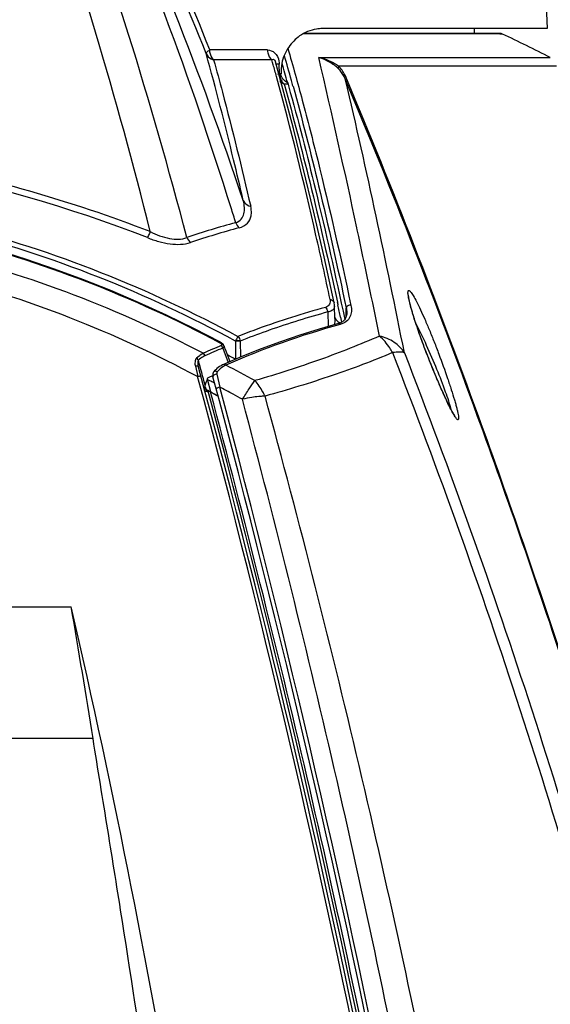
# Model space of a CAD drawing. Header units: millimetres. Extents: x 0 to 420, y 0 to 297.
# Tile 114 of 117: x 324 to 333, y 217 to 234. Entities that reach past the tile are written whole.
import ezdxf

# ---------------------------------------------------------------- set-up
doc = ezdxf.new("R2010")
doc.units = ezdxf.units.MM
doc.header["$LTSCALE"] = 23.1
doc.header["$PDMODE"] = 3
doc.header["$PDSIZE"] = 0.3125
doc.layers.get('0').update_dxf_attribs({"linetype": 'CONTINUOUS'})
doc.layers.get('Defpoints').update_dxf_attribs({"linetype": 'CONTINUOUS'})
for name, color, linetype in [('02___PRT_ALL_AXES', 7, 'CONTINUOUS'), ('06___PRT_ALL_SURFS', 7, 'CONTINUOUS'), ('DIM_PILOTEES', 7, 'CONTINUOUS')]:
    doc.layers.add(name, color=color, linetype=linetype)
doc.styles.get("Standard").update_dxf_attribs({"font": 'txt', "width": 0.7})
doc.dimstyles.new('DIMSTYLE_2', dxfattribs={"dimtxt": 2.5, "dimasz": 3.5, "dimexe": 2, "dimexo": 0, "dimtad": 1, "dimdec": 0, "dimlfac": 5, "dimdsep": 46, "dimtxsty": 'Standard', "dimblk": '_FILLED', "dimblk1": '_FILLED', "dimblk2": '_FILLED', "dimcen": 0.09, "dimazin": 2, "dimtp": 0.8, "dimtm": 0.8, "dimtfac": 1, "dimtdec": 0, "dimtofl": 0, "dimtmove": 0, "dimatfit": 3, "dimldrblk": '_FILLED', "dimfxl": 0, "dimtolj": 1, "dimarcsym": 0})
doc.dimstyles.new('DIMSTYLE_4', dxfattribs={"dimtxt": 2.5, "dimasz": 3.5, "dimexe": 2, "dimexo": 0, "dimtad": 1, "dimdec": 0, "dimlfac": 5, "dimdsep": 46, "dimtxsty": 'Standard', "dimblk": '_FILLED', "dimblk1": '_FILLED', "dimblk2": '_FILLED', "dimcen": 0.09, "dimazin": 2, "dimtp": 0.5, "dimtm": 0.5, "dimtfac": 1, "dimtdec": 0, "dimtofl": 0, "dimtmove": 0, "dimatfit": 3, "dimldrblk": '_FILLED', "dimfxl": 0, "dimtolj": 1, "dimarcsym": 0})
doc.dimstyles.new('DIMSTYLE_7', dxfattribs={"dimtxt": 2.5, "dimasz": 3.5, "dimexe": 2, "dimexo": 0, "dimgap": 2.5, "dimtad": 1, "dimdsep": 46, "dimtxsty": 'Standard', "dimblk": '_FILLED', "dimblk1": '_FILLED', "dimblk2": '_FILLED', "dimcen": 0.09, "dimazin": 2, "dimtp": 0.5, "dimtm": 0.5, "dimtfac": 1, "dimtofl": 0, "dimtmove": 0, "dimatfit": 3, "dimldrblk": '_FILLED', "dimfxl": 0, "dimtolj": 1, "dimarcsym": 0})

# ---------------------------------------------------------------- blocks, each defined once
blk = doc.blocks.new('_FILLED')
at = {"color": 0, "linetype": 'ByBlock'}
blk.add_solid([(0, 0), (-1, 0.1429), (-1, -0.1429)], dxfattribs=at)
blk = doc.blocks.new('*D5')
at = {"layer": 'DIM_PILOTEES', "color": 2, "linetype": 'Continuous'}
for p, q in [((332.469, 242.223), (398.391, 242.223)), ((396.391, 242.223), (396.391, 177.074)), ((396.392, 111.925), (396.391, 177.074)), ((339.008, 111.925), (398.392, 111.925))]:
    blk.add_line(p, q, dxfattribs=at)
at = {"layer": 'DIM_PILOTEES', "color": 2, "linetype": 'Continuous', "xscale": 3.5, "yscale": 3.5, "zscale": 3.5}
for p, rotation in [((396.391, 242.223), 90.00015233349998), ((396.392, 111.925), 270.0001523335)]:
    blk.add_blockref('_FILLED', p, dxfattribs=dict(at, rotation=rotation))
at = {"layer": 'DIM_PILOTEES', "color": 2, "linetype": 'Continuous', "insert": (393.266, 177.074), "char_height": 2.5, "width": 7.76786, "attachment_point": 2, "rotation": 90, "line_spacing_factor": 0.9}
blk.add_mtext('{\\ftxt;\\W0.0001;\\H0.0001;\\~}{\\ftxt;\\W2.0714285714;\\H2.5; }{\\ftxt;\\W0.0001;\\H0.0001;\\~}', dxfattribs=at)
blk = doc.blocks.new('*D8')
at = {"layer": 'DIM_PILOTEES', "color": 2, "linetype": 'Continuous'}
for p, q in [((294.486, 178.904), (294.486, 250.363)), ((340.498, 178.903), (340.498, 250.363)), ((294.486, 248.363), (317.492, 248.363)), ((340.498, 248.363), (317.492, 248.363))]:
    blk.add_line(p, q, dxfattribs=at)
at = {"layer": 'DIM_PILOTEES', "color": 2, "linetype": 'Continuous', "xscale": 3.5, "yscale": 3.5, "zscale": 3.5, "rotation": 180}
blk.add_blockref('_FILLED', (294.486, 248.363), dxfattribs=at)
at = {"layer": 'DIM_PILOTEES', "color": 2, "linetype": 'Continuous', "xscale": 3.5, "yscale": 3.5, "zscale": 3.5}
blk.add_blockref('_FILLED', (340.498, 248.363), dxfattribs=at)
at = {"layer": 'DIM_PILOTEES', "color": 2, "linetype": 'Continuous', "insert": (317.492, 251.488), "char_height": 2.5, "width": 8.57143, "attachment_point": 2, "line_spacing_factor": 0.9}
blk.add_mtext('{\\ftxt;\\W0.0001;\\H0.0001;\\~}{\\ftxt;\\W2.2857142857;\\H2.5; }{\\ftxt;\\W0.0001;\\H0.0001;\\~}', dxfattribs=at)
blk = doc.blocks.new('*D14')
at = {"layer": 'Defpoints', "color": 0, "linetype": 'Continuous'}
for p in [(271.755, 241.48), (318.665, 194.57), (271.755, 147.659), (365.576, 147.659)]:
    blk.add_point(p, dxfattribs=at)
at = {"layer": 'DIM_PILOTEES', "color": 0, "linetype": 'Continuous', "lineweight": -2}
for p, q in [((271.755, 147.659), (270.341, 146.245)), ((365.576, 147.659), (366.99, 146.245))]:
    blk.add_line(p, q, dxfattribs=at)
blk.add_arc((318.665, 194.57), 66.341, 318.02314, 221.97686, dxfattribs=at)
at = {"layer": 'DIM_PILOTEES', "color": 0, "linetype": 'Continuous', "lineweight": -2, "xscale": 3.5, "yscale": 3.5, "zscale": 3.5}
for p, rotation in [((271.755, 147.659), 313.4884311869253), ((365.576, 147.659), 226.5115688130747)]:
    blk.add_blockref('_FILLED', p, dxfattribs=dict(at, rotation=rotation))
at = {"layer": 'DIM_PILOTEES', "color": 0, "linetype": 'Continuous', "insert": (323.275, 266.597), "char_height": 2.5, "width": 14.28571, "attachment_point": 2, "rotation": 356.3382, "line_spacing_factor": 0.9}
blk.add_mtext('\\A1;{\\ftxt;\\W0.0001;\\H0.0001;\\~}{\\ftxt;\\W3.1428571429;\\H2.5; }{\\ftxt;\\W0.0001;\\H0.0001;\\~}{\\ftxt;\\W0.0001;\\H0.0001;\\~}{\\ftxt;\\W0.6666666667;\\H2.5; }{\\ftxt;\\W0.0001;\\H0.0001;\\~}', dxfattribs=at)

msp = doc.modelspace()

# ---------------------------------------------------------------- linework, layer by layer
at = {"color": 7, "linetype": 'Continuous'}
for p, q in [((332.5648, 242.1314), (332.9477, 233.363)), ((332.4873, 233.363), (329.0593, 233.363)), ((331.6918, 233.2756), (331.6918, 233.363)), ((332.9477, 233.363), (332.4873, 233.363)), ((332.1296, 233.2697), (328.7247, 233.2698)), ((332.1724, 233.2697), (332.1296, 233.2697)), ((332.1778, 233.2697), (332.1724, 233.2697)), ((328.1131, 232.9943), (327.1142, 232.9943)), ((328.1874, 232.8252), (327.1815, 232.8252)), ((328.2008, 232.7749), (328.1865, 232.8255)), ((328.25, 232.7877), (328.2501, 232.7871)), ((328.3961, 232.2609), (328.2501, 232.7873)), ((329.0005, 232.8615), (333.0014, 232.8615)), ((328.2108, 232.7395), (328.2008, 232.7749)), ((328.3221, 232.5791), (328.3156, 232.7497)), ((333.1077, 232.7148), (329.3406, 232.7148)), ((328.3462, 232.5792), (328.3215, 232.5792)), ((328.3969, 232.4107), (328.4039, 232.3858)), ((328.3969, 232.4107), (328.404, 232.3854)), ((328.3969, 232.4107), (328.4658, 232.4107)), ((328.4614, 232.4264), (328.4678, 232.4035)), ((328.4615, 232.4259), (328.4764, 232.3731)), ((329.2768, 228.3533), (329.2691, 228.5747)), ((329.3198, 228.635), (329.3299, 228.5878)), ((329.32, 228.635), (329.3301, 228.5881)), ((329.4746, 228.3914), (329.4746, 228.5345)), ((329.1548, 228.4658), (329.161, 228.2136)), ((329.2735, 228.3808), (329.2736, 228.3806)), ((329.3759, 228.3754), (329.3944, 228.2882)), ((329.2768, 228.3536), (329.2768, 228.3529)), ((327.3965, 227.7876), (327.3598, 227.8822)), ((327.573, 227.9622), (327.5569, 227.9619)), ((327.5569, 227.9619), (327.5606, 227.6471)), ((327.643, 227.9628), (327.6463, 227.6836)), ((327.3389, 227.8418), (327.435, 227.5936)), ((327.4663, 227.6069), (327.3965, 227.7876)), ((326.8656, 227.5267), (326.9057, 227.3494)), ((327.1672, 227.3642), (327.1634, 227.3625)), ((327.2372, 227.3935), (327.2882, 227.1669)), ((327.0698, 227.2993), (327.0794, 227.2635)), ((327.0698, 227.2993), (327.0809, 227.2937)), ((327.0755, 227.3231), (327.0709, 227.3104)), ((327.0794, 227.2635), (327.119, 227.1165)), ((327.0382, 227.161), (327.0388, 227.1594)), ((327.043, 227.127), (327.1277, 227.0842)), ((327.0444, 227.1294), (327.0853, 227.1073)), ((327.0853, 227.1073), (327.1277, 227.0842)), ((327.119, 227.1165), (327.1277, 227.0842)), ((327.5186, 227.044), (327.484, 227.0627)), ((327.5185, 227.044), (327.484, 227.0627))]:
    msp.add_line(p, q, dxfattribs=at)
for points in [[(329.2634, 228.6227), (329.0897, 229.4183), (328.9082, 230.2137), (328.7315, 230.9536), (328.5605, 231.6364), (328.3961, 232.2609)], [(327.3002, 227.9434), (326.8408, 228.181), (326.3645, 228.4126), (325.8855, 228.631), (325.4039, 228.8364), (324.9198, 229.0288), (324.4334, 229.2084), (323.9449, 229.3752), (323.4544, 229.5293), (322.9622, 229.6708), (322.4684, 229.7997), (321.9731, 229.9161), (321.4765, 230.02), (320.9787, 230.1115), (320.48, 230.1907), (319.9804, 230.2576), (319.4801, 230.3122), (318.9793, 230.3545), (318.478, 230.3846), (317.9764, 230.4025), (317.4919, 230.4082)], [(329.2691, 228.5748), (329.2681, 228.5899), (329.2631, 228.6227)], [(329.4827, 228.4535), (329.4827, 228.4511), (329.4817, 228.4304), (329.4791, 228.4109), (329.475, 228.3928), (329.4695, 228.3758), (329.4627, 228.3601), (329.4545, 228.3455), (329.445, 228.332), (329.4342, 228.3195), (329.4221, 228.308), (329.4087, 228.2975), (329.3939, 228.288), (329.3779, 228.2795), (329.3608, 228.2721), (329.3427, 228.2658)], [(329.3427, 228.2658), (329.0075, 228.1695), (328.6709, 228.0638), (328.3357, 227.9493), (328.002, 227.8259), (327.6701, 227.6937), (327.3505, 227.5575)], [(327.3598, 227.8822), (327.358, 227.8864), (327.3542, 227.8939), (327.3496, 227.9013), (327.3441, 227.9085), (327.3379, 227.9155), (327.3309, 227.9222), (327.3233, 227.9285), (327.3151, 227.9345), (327.3062, 227.9401), (327.3002, 227.9434)], [(327.3505, 227.5575), (327.3359, 227.5508), (327.3101, 227.5372), (327.2854, 227.522), (327.2619, 227.5054), (327.2394, 227.4872), (327.218, 227.4676), (327.1976, 227.4466), (327.187, 227.4346)], [(327.187, 227.4346), (327.1854, 227.4327), (327.1805, 227.4259), (327.1763, 227.4186), (327.1728, 227.4109), (327.17, 227.4028), (327.168, 227.3943), (327.1668, 227.3853), (327.1664, 227.3759), (327.1669, 227.366), (327.1684, 227.3558), (327.1704, 227.3469)]]:
    msp.add_lwpolyline(points, dxfattribs=at)
for centre, radius, start, end in [((276.2644, 212.6767), 54.6775, 21.74232, 27.14309), ((275.6109, 212.6969), 55.3586, 21.50931, 26.85143), ((252.9608, 211.6735), 75.3503, 13.96193, 19.397144), ((249.0763, 209.3803), 80.2701, 14.702673, 19.917257), ((265.9369, 211.0226), 64.485, 17.36127, 23.604675), ((264.9462, 209.4166), 66.1609, 18.482721, 24.47674), ((292.5199, 222.482), 37.3659, 15.49949, 16.19047), ((289.6093, 221.8649), 40.1041, 15.42836, 15.73325), ((329.1238, 232.6116), 0.7778, 168.8999, 182.03773), ((295.0958, 223.0417), 34.6603, 15.70949, 16.2832), ((328.2672, 234.6748), 2.0965, 270.70373, 271.11026), ((328.2475, 235.72), 3.1418, 271.09966, 271.35894), ((328.6043, 232.5879), 0.2824, 181.76338, 188.80768), ((328.4442, 232.5912), 0.1862, 231.0193, 238.87814), ((287.3205, 221.0273), 42.7649, 15.38185, 15.51607), ((210.1984, 182.3466), 129.3729, 20.031583, 22.799816), ((209.143, 182.1409), 130.4497, 19.957671, 22.709427), ((328.4496, 232.6005), 0.1969, 238.90984, 254.47074), ((317.4804, 207.8202), 23.5399, 68.68858, 89.97215), ((264.7252, 210.6291), 65.7589, 17.14028, 17.373449), ((331.4506, 215.6521), 14.8739, 105.14945, 108.55261), ((331.5133, 215.5631), 14.8751, 105.15122, 108.54323), ((332.8439, 214.8017), 14.241, 105.17854, 110.10788), ((329.1509, 228.5689), 0.1183, 358.91915, 2.24542), ((236.7683, 208.5848), 94.6986, 12.062884, 12.19455), ((332.8483, 214.84), 14.1175, 105.16642, 109.46637), ((329.3945, 228.4063), 0.1236, 192.00599, 195.54079), ((333.1173, 214.5881), 14.1669, 105.33647, 113.83646), ((329.4402, 228.4634), 0.1982, 246.2455, 250.23242), ((332.9594, 214.481), 14.5818, 110.10107, 111.55445), ((332.978, 214.4679), 14.5115, 109.68838, 111.57014), ((332.932, 214.5943), 14.377, 109.45481, 109.68574), ((333.1313, 214.1184), 14.9466, 112.90567, 114.19317), ((327.9708, 227.7672), 0.4574, 153.1708, 154.81102), ((328.2087, 227.6586), 0.7188, 152.79172, 154.00003), ((327.6139, 226.966), 0.9964, 88.32668, 89.18728), ((333.1461, 214.098), 14.9202, 112.90567, 114.19317), ((316.8946, 208.1402), 22.2325, 61.33098, 61.7369), ((134.0333, 175.404), 199.8, 7.181066, 15.118285), ((133.9205, 175.3927), 199.9436, 15.018068, 15.145146), ((317.9641, 209.1958), 20.6311, 61.22233, 62.80746), ((133.828, 175.3963), 199.9452, 7.177137, 15.060344), ((333.178, 213.8425), 14.7976, 113.98238, 114.35551), ((134.0333, 175.404), 200, 7.181062, 15.053103), ((318.0086, 209.2783), 20.1708, 63.11208, 63.27095), ((317.9794, 209.2208), 20.2353, 62.88842, 63.11205), ((327.1208, 227.1916), 0.0881, 196.9968, 200.35766), ((327.1171, 227.1886), 0.0835, 200.40731, 204.97024), ((327.0474, 227.2571), 0.1652, 277.6043, 279.69718), ((327.0439, 227.2772), 0.1855, 279.7152, 283.58624), ((317.1038, 208.6907), 20.9476, 61.41088, 61.54338), ((327.2062, 227.1287), 0.1229, 189.99404, 195.02883), ((134.24, 175.4119), 199.6534, 7.185004, 15.003218), ((316.0842, 208.0172), 22.0344, 59.51837, 59.92079), ((316.0988, 208.0424), 22.0052, 59.75742, 59.92089), ((316.0788, 208.008), 22.045, 59.51833, 59.75739), ((133.8272, 175.3966), 200.2681, 7.177058, 14.98137), ((318.0608, 209.58), 19.8606, 61.67533, 62.31506), ((317.7236, 208.9649), 20.562, 61.04151, 61.55202)]:
    msp.add_arc(centre, radius, start, end, dxfattribs=at)
msp.add_ellipse((431.0486, 192.4053), major_axis=(-77.5551, 77.556), ratio=0.9999973, start_param=0.4615278, end_param=0.4625623, dxfattribs=at)
for points, knots in [([(329.0593, 233.363), (329.0259, 233.363), (328.8876, 233.3521), (328.754, 233.2959), (328.6681, 233.2355)], [0, 0, 0, 0, 0.2414448, 1, 1, 1, 1]), ([(328.6681, 233.2355), (328.595, 233.1842), (328.457, 233.0445), (328.3804, 232.8619), (328.3606, 232.7613)], [0, 0, 0, 0, 0.4658082, 1, 1, 1, 1]), ([(327.0521, 232.9309), (327.0502, 232.9409), (327.074, 232.9683), (327.0971, 232.9838), (327.1142, 232.9943)], [0, 0, 0, 0, 0.3360817, 1, 1, 1, 1]), ([(327.1814, 232.8252), (327.1712, 232.8338), (327.1304, 232.8812), (327.1155, 232.946), (327.1142, 232.9943)], [0, 0, 0, 0, 0.2168158, 1, 1, 1, 1]), ([(328.1131, 232.9943), (328.1136, 232.9772), (328.1209, 232.9156), (328.151, 232.8526), (328.1874, 232.8252)], [0, 0, 0, 0, 0.272704, 1, 1, 1, 1]), ([(328.1131, 232.9943), (328.1573, 232.9931), (328.259, 232.9547), (328.3009, 232.8546), (328.3101, 232.8013)], [0, 0, 0, 0, 0.4496144, 1, 1, 1, 1]), ([(328.4639, 233.0196), (328.5504, 232.7237), (328.729, 232.0811), (329.1073, 230.6047), (329.3766, 229.4189), (329.555, 228.5804)], [0, 0, 0, 0, 0.2023461, 0.4375087, 1, 1, 1, 1]), ([(327.6948, 230.3905), (327.6397, 230.6265), (327.4378, 231.4764), (327.2219, 232.3231), (327.0521, 232.931)], [0, 0, 0, 0, 0.2775027, 1, 1, 1, 1]), ([(327.0521, 232.9309), (327.068, 232.8921), (327.113, 232.8469), (327.167, 232.8286), (327.1814, 232.8252)], [0, 0, 0, 0, 0.7385784, 1, 1, 1, 1]), ([(327.1815, 232.8252), (327.2336, 232.6392), (327.4611, 231.7989), (327.6667, 230.9529), (327.822, 230.2938)], [0, 0, 0, 0, 0.2219957, 1, 1, 1, 1]), ([(328.1874, 232.8252), (328.1956, 232.8307), (328.2279, 232.8402), (328.2449, 232.8055), (328.25, 232.7877)], [0, 0, 0, 0, 0.346034, 1, 1, 1, 1]), ([(328.2603, 232.7499), (328.2591, 232.7499), (328.2579, 232.7502), (328.2556, 232.7502), (328.2555, 232.7507)], [0, 0, 0, 0, 0.7342496, 1, 1, 1, 1]), ([(328.3156, 232.7497), (328.3094, 232.7496), (328.2909, 232.7495), (328.2724, 232.7491), (328.2603, 232.7499)], [0, 0, 0, 0, 0.3407124, 1, 1, 1, 1]), ([(329.1946, 228.6839), (329.1155, 229.0532), (328.8312, 230.3422), (328.5189, 231.6254), (328.2682, 232.5339)], [0, 0, 0, 0, 0.2860571, 1, 1, 1, 1]), ([(328.4612, 232.4254), (328.4309, 232.4409), (328.3742, 232.4823), (328.3466, 232.5501), (328.3454, 232.5839)], [0, 0, 0, 0, 0.5016096, 1, 1, 1, 1]), ([(328.4039, 232.3858), (328.5606, 231.8308), (328.8828, 230.5844), (329.1695, 229.3294), (329.32, 228.635)], [0, 0, 0, 0, 0.4480009, 1, 1, 1, 1]), ([(328.4764, 232.373), (328.6428, 231.7785), (328.9862, 230.4379), (329.2897, 229.0878), (329.4484, 228.3382)], [0, 0, 0, 0, 0.4461959, 1, 1, 1, 1]), ([(328.5536, 232.3707), (328.711, 231.7985), (329.0353, 230.5236), (329.3243, 229.2404), (329.4746, 228.5345)], [0, 0, 0, 0, 0.4512762, 1, 1, 1, 1]), ([(326.0849, 229.8538), (324.7221, 230.3818), (321.8892, 231.1916), (317.4917, 231.6024), (313.0941, 231.1918), (310.2617, 230.3814), (308.8988, 229.8537)], [0, 0, 0, 0, 0.2496841, 0.5000125, 0.7503317, 1, 1, 1, 1]), ([(317.4919, 230.626), (318.3739, 230.6248), (320.1381, 230.5154), (322.7363, 230.0159), (325.2455, 229.2041), (326.8329, 228.4558), (327.6023, 228.0431)], [0, 0, 0, 0, 0.2511183, 0.5017079, 0.7513993, 1, 1, 1, 1]), ([(327.5569, 227.9619), (326.0287, 228.7926), (322.7476, 230.0943), (319.2428, 230.5392), (317.4919, 230.5392)], [0, 0, 0, 0, 0.4983444, 1, 1, 1, 1]), ([(317.4919, 230.3973), (318.3453, 230.3973), (320.0525, 230.291), (322.5685, 229.8168), (324.9994, 229.0405), (326.5433, 228.3323), (327.2893, 227.9352)], [0, 0, 0, 0, 0.2510828, 0.5016715, 0.7513784, 1, 1, 1, 1]), ([(327.5636, 230.0089), (327.5994, 230.0203), (327.6651, 230.0602), (327.7126, 230.1628), (327.7185, 230.2754), (327.7047, 230.3515), (327.6947, 230.3904)], [0, 0, 0, 0, 0.252436, 0.4841768, 0.7301351, 1, 1, 1, 1]), ([(327.6947, 230.3904), (327.6996, 230.3785), (327.7275, 230.3309), (327.7812, 230.3019), (327.8221, 230.2938)], [0, 0, 0, 0, 0.236071, 1, 1, 1, 1]), ([(327.8292, 230.1256), (327.8318, 230.1389), (327.8386, 230.195), (327.8317, 230.2521), (327.822, 230.2938)], [0, 0, 0, 0, 0.2410222, 1, 1, 1, 1]), ([(317.4919, 230.1068), (318.3195, 230.1068), (319.975, 230.0053), (322.4164, 229.5525), (324.7777, 228.8105), (326.2796, 228.1327), (327.0059, 227.7522)], [0, 0, 0, 0, 0.2510276, 0.5015916, 0.7513204, 1, 1, 1, 1]), ([(327.6254, 229.9211), (327.6785, 229.9354), (327.7749, 229.9837), (327.8206, 230.0808), (327.8292, 230.1256)], [0, 0, 0, 0, 0.5463671, 1, 1, 1, 1]), ([(317.4919, 229.7311), (318.3123, 229.7311), (319.9534, 229.6283), (322.3716, 229.1694), (324.7072, 228.4185), (326.1897, 227.7335), (326.9057, 227.3494)], [0, 0, 0, 0, 0.2510656, 0.5016479, 0.7513636, 1, 1, 1, 1]), ([(326.0849, 229.8538), (326.0806, 229.8436), (326.0653, 229.8086), (326.0492, 229.7739), (326.0357, 229.7504)], [0, 0, 0, 0, 0.2913535, 1, 1, 1, 1]), ([(326.0357, 229.7504), (326.0994, 229.7244), (326.2302, 229.6823), (326.4777, 229.6266), (326.6706, 229.631), (326.7827, 229.6659)], [0, 0, 0, 0, 0.2709417, 0.5381497, 1, 1, 1, 1]), ([(326.0849, 229.8538), (326.1916, 229.8014), (326.3944, 229.7212), (326.6262, 229.7161), (326.718, 229.7531)], [0, 0, 0, 0, 0.5453621, 1, 1, 1, 1]), ([(329.1933, 228.6842), (329.1981, 228.6565), (329.1982, 228.5927), (329.1437, 228.5537), (329.1152, 228.5458)], [0, 0, 0, 0, 0.4880127, 1, 1, 1, 1]), ([(329.1152, 228.5458), (329.1203, 228.5409), (329.1394, 228.5176), (329.1512, 228.4884), (329.1548, 228.4658)], [0, 0, 0, 0, 0.2352504, 1, 1, 1, 1]), ([(329.2633, 228.5338), (329.2568, 228.5155), (329.2252, 228.4786), (329.1797, 228.4694), (329.1548, 228.4658)], [0, 0, 0, 0, 0.4357803, 1, 1, 1, 1]), ([(329.1933, 228.6842), (329.202, 228.6824), (329.2325, 228.6728), (329.2585, 228.6453), (329.2634, 228.6227)], [0, 0, 0, 0, 0.2782418, 1, 1, 1, 1]), ([(329.555, 228.5804), (329.5624, 228.5458), (329.5691, 228.4768), (329.5444, 228.3755), (329.4756, 228.2915), (329.4077, 228.2607), (329.3704, 228.2505)], [0, 0, 0, 0, 0.2521576, 0.4862677, 0.7244251, 1, 1, 1, 1]), ([(329.555, 228.5804), (329.5378, 228.5842), (329.5017, 228.5795), (329.4765, 228.5501), (329.4746, 228.5345)], [0, 0, 0, 0, 0.5305703, 1, 1, 1, 1]), ([(329.4746, 228.5345), (329.4759, 228.5277), (329.4805, 228.5009), (329.4827, 228.4737), (329.4827, 228.4535)], [0, 0, 0, 0, 0.256523, 1, 1, 1, 1]), ([(329.3704, 228.2505), (329.3653, 228.2556), (329.3539, 228.2637), (329.3396, 228.2648), (329.3336, 228.2631)], [0, 0, 0, 0, 0.5362576, 1, 1, 1, 1]), ([(327.6023, 228.0431), (327.5998, 228.0395), (327.5879, 228.0214), (327.5773, 228.0025), (327.5695, 227.9872)], [0, 0, 0, 0, 0.203295, 1, 1, 1, 1]), ([(327.3002, 227.9434), (327.2989, 227.9441), (327.2939, 227.9408), (327.2913, 227.9376), (327.2893, 227.9352)], [0, 0, 0, 0, 0.3139437, 1, 1, 1, 1]), ([(327.3073, 227.923), (327.3108, 227.92), (327.3167, 227.9139), (327.3227, 227.9037), (327.3228, 227.8922), (327.3169, 227.8877), (327.3138, 227.8864)], [0, 0, 0, 0, 0.301747, 0.561702, 0.7762772, 1, 1, 1, 1]), ([(327.3389, 227.8418), (327.338, 227.8461), (327.3331, 227.8626), (327.3234, 227.8779), (327.3138, 227.8864)], [0, 0, 0, 0, 0.2555677, 1, 1, 1, 1]), ([(327.3598, 227.8822), (327.361, 227.8789), (327.3623, 227.8715), (327.3573, 227.8555), (327.3467, 227.8466), (327.3389, 227.8418)], [0, 0, 0, 0, 0.2152363, 0.4389573, 1, 1, 1, 1]), ([(327.643, 227.9624), (327.6373, 227.9632), (327.611, 227.9699), (327.5838, 227.9721), (327.5627, 227.9737)], [0, 0, 0, 0, 0.2163408, 1, 1, 1, 1]), ([(327.0059, 227.7522), (326.9954, 227.7471), (326.9526, 227.7241), (326.914, 227.6936), (326.888, 227.6675)], [0, 0, 0, 0, 0.2408302, 1, 1, 1, 1]), ([(327.0316, 227.7078), (327.0215, 227.7033), (326.9809, 227.6829), (326.9442, 227.655), (326.9195, 227.631)], [0, 0, 0, 0, 0.2418328, 1, 1, 1, 1]), ([(327.0316, 227.7078), (327.0306, 227.7121), (327.0255, 227.7286), (327.0156, 227.7437), (327.0059, 227.7522)], [0, 0, 0, 0, 0.2548958, 1, 1, 1, 1]), ([(326.888, 227.6675), (326.8796, 227.6592), (326.8665, 227.6384), (326.8556, 227.5898), (326.86, 227.5515), (326.8656, 227.5267)], [0, 0, 0, 0, 0.2389775, 0.4835631, 1, 1, 1, 1]), ([(326.9181, 227.5144), (326.9163, 227.5212), (326.9021, 227.5278), (326.8839, 227.5289), (326.8719, 227.5278), (326.8656, 227.5267)], [0, 0, 0, 0, 0.3738137, 0.6621934, 1, 1, 1, 1]), ([(326.9195, 227.631), (326.9178, 227.6345), (326.9096, 227.6485), (326.898, 227.6605), (326.888, 227.6675)], [0, 0, 0, 0, 0.2423003, 1, 1, 1, 1]), ([(326.9195, 227.631), (326.9137, 227.6237), (326.9074, 227.6045), (326.9066, 227.5646), (326.9128, 227.5343), (326.9181, 227.5144)], [0, 0, 0, 0, 0.2343522, 0.4830965, 1, 1, 1, 1]), ([(327.3921, 227.5466), (327.3784, 227.5401), (327.3225, 227.5095), (327.2739, 227.466), (327.2428, 227.4288)], [0, 0, 0, 0, 0.2379047, 1, 1, 1, 1]), ([(327.3921, 227.5466), (327.3861, 227.5521), (327.373, 227.5606), (327.3567, 227.5603), (327.3505, 227.5575)], [0, 0, 0, 0, 0.5452963, 1, 1, 1, 1]), ([(326.9636, 227.3459), (326.9629, 227.3484), (326.9563, 227.353), (326.9363, 227.355), (326.9185, 227.3525), (326.9057, 227.3494)], [0, 0, 0, 0, 0.1298475, 0.3460624, 1, 1, 1, 1]), ([(327.2372, 227.3935), (327.2281, 227.3923), (327.2104, 227.3877), (327.1857, 227.3764), (327.1676, 227.3575), (327.1704, 227.3469)], [0, 0, 0, 0, 0.3181884, 0.616147, 1, 1, 1, 1]), ([(327.2428, 227.4288), (327.2375, 227.4322), (327.2249, 227.4388), (327.2052, 227.4441), (327.1908, 227.439), (327.187, 227.4346)], [0, 0, 0, 0, 0.3156295, 0.7094407, 1, 1, 1, 1]), ([(327.2428, 227.4288), (327.237, 227.4219), (327.2346, 227.4084), (327.2365, 227.3965), (327.2372, 227.3935)], [0, 0, 0, 0, 0.7389902, 1, 1, 1, 1]), ([(327.0295, 227.1003), (327.027, 227.1098), (327.0257, 227.1308), (327.0333, 227.1505), (327.0388, 227.1594)], [0, 0, 0, 0, 0.484591, 1, 1, 1, 1]), ([(327.0693, 227.0934), (327.0602, 227.0922), (327.0477, 227.0907), (327.0308, 227.0957), (327.0295, 227.1003)], [0, 0, 0, 0, 0.6585258, 1, 1, 1, 1]), ([(332.4681, 199.6835), (332.1798, 202.0311), (331.5232, 206.6978), (330.2929, 213.6205), (328.8403, 220.4157), (327.7207, 224.8798), (327.1277, 227.0842)], [0, 0, 0, 0, 0.2539874, 0.5059166, 0.7548674, 1, 1, 1, 1]), ([(327.2882, 227.1669), (327.2729, 227.1633), (327.2524, 227.156), (327.2324, 227.1434), (327.2273, 227.1348), (327.2281, 227.1319)], [0, 0, 0, 0, 0.6505741, 0.8731316, 1, 1, 1, 1]), ([(336.6695, 210.216), (336.6531, 210.2822), (336.6101, 210.4617), (336.4961, 210.9313), (336.317, 211.6606), (336.0755, 212.6181), (335.7193, 213.9925), (335.2409, 215.7613), (334.6251, 217.9136), (333.9669, 220.0904), (333.0321, 223.0188), (332.2755, 225.2071), (331.7448, 226.6618)], [0, 0, 0, 0, 0.0119098, 0.032244, 0.0843882, 0.1430793, 0.2047178, 0.3323589, 0.4631185, 0.5956982, 0.7295415, 1, 1, 1, 1]), ([(336.6707, 210.2127), (336.6559, 210.2718), (336.6156, 210.4412), (336.5413, 210.7471), (336.4444, 211.1453), (336.2929, 211.7599), (336.0868, 212.5803), (335.8233, 213.6), (335.5443, 214.65), (335.1531, 216.081), (334.6372, 217.8905), (333.9793, 220.0743), (333.045, 223.012), (332.2889, 225.2073), (331.7586, 226.6668)], [0, 0, 0, 0, 0.0106445, 0.0303895, 0.0549741, 0.0822112, 0.1409213, 0.2026726, 0.2661102, 0.3306237, 0.461725, 0.5946541, 0.7288478, 1, 1, 1, 1])]:
    msp.add_open_spline(points, degree=3, knots=knots, dxfattribs=at)
for points in [[(328.3101, 232.8013), (328.3131, 232.7843), (328.3149, 232.767), (328.3159, 232.7497)], [(328.3252, 232.5447), (328.3302, 232.5125), (328.341, 232.4804), (328.3585, 232.453)], [(328.3585, 232.453), (328.3688, 232.437), (328.3817, 232.4221), (328.3969, 232.4107)], [(327.5636, 230.0089), (327.5775, 229.9759), (327.5983, 229.9445), (327.6254, 229.9211)], [(326.718, 229.7531), (326.7331, 229.7202), (326.7549, 229.6891), (326.7827, 229.6659)], [(329.2692, 228.5667), (329.269, 228.5555), (329.2671, 228.5443), (329.2633, 228.5338)], [(329.2754, 228.3732), (329.2834, 228.3446), (329.3033, 228.3184), (329.3273, 228.3009)], [(329.2768, 228.3529), (329.2781, 228.3161), (329.2752, 228.2785), (329.2651, 228.243)], [(329.3273, 228.3009), (329.3375, 228.2934), (329.3487, 228.2871), (329.3603, 228.282)], [(327.6023, 228.0431), (327.6234, 228.0217), (327.6371, 227.9922), (327.643, 227.9628)], [(327.2893, 227.9352), (327.2957, 227.9318), (327.3018, 227.9277), (327.3073, 227.923)], [(327.6281, 227.9623), (327.6097, 227.9625), (327.5914, 227.9624), (327.573, 227.9622)], [(327.0365, 227.1659), (327.033, 227.1775), (327.0309, 227.1908), (327.0347, 227.2024)], [(327.0413, 227.1533), (327.0503, 227.1341), (327.0666, 227.1175), (327.0852, 227.1074)]]:
    msp.add_open_spline(points, degree=3, dxfattribs=at)
at = {"layer": '02___PRT_ALL_AXES', "color": 7, "linetype": 'Continuous'}
for p, q in [((318.5313, 223.3716), (324.7197, 223.3717)), ((325.0972, 221.0923), (317.9133, 221.0922))]:
    msp.add_line(p, q, dxfattribs=at)
for centre, radius, start, end in [((151.8058, 193.5675), 175.4637, 9.025177, 9.779637), ((177.9261, 189.3502), 150.6845, 5.516537, 13.048726)]:
    msp.add_arc(centre, radius, start, end, dxfattribs=at)
msp.add_open_spline([(326.0922, 214.7422), (325.9345, 215.8062), (325.6916, 217.3981), (325.3531, 219.5138), (325.1808, 220.5666), (325.0972, 221.0923)], degree=3, knots=[0, 0, 0, 0, 0.5020516, 0.7515897, 1, 1, 1, 1], dxfattribs=at)
at = {"layer": '06___PRT_ALL_SURFS', "color": 7, "linetype": 'Continuous'}
for p, q in [((332.1465, 233.2756), (328.7344, 233.2756)), ((332.1469, 233.2756), (332.1465, 233.2756)), ((329.6656, 229.8836), (329.6583, 229.9176))]:
    msp.add_line(p, q, dxfattribs=at)
msp.add_lwpolyline([(331.3571, 226.6633), (331.357, 226.6634), (331.3564, 226.6642), (331.3553, 226.6655), (331.3537, 226.6675), (331.3518, 226.6702), (331.3495, 226.6734), (331.3469, 226.6772), (331.3439, 226.6817), (331.3406, 226.6867), (331.3371, 226.6923), (331.3332, 226.6985), (331.3291, 226.7053), (331.3247, 226.7127), (331.32, 226.7207), (331.3151, 226.7293), (331.3099, 226.7386), (331.3044, 226.7485), (331.2986, 226.7591), (331.2926, 226.7704), (331.2862, 226.7823), (331.2796, 226.795), (331.2726, 226.8085), (331.2653, 226.8228), (331.2577, 226.8379), (331.2497, 226.8539), (331.2414, 226.8707), (331.2328, 226.8884), (331.2238, 226.9069), (331.2145, 226.9263), (331.2049, 226.9465), (331.195, 226.9676), (331.1848, 226.9895), (331.1743, 227.0122), (331.1635, 227.0357), (331.1524, 227.0601), (331.1411, 227.0852), (331.1295, 227.1111), (331.1176, 227.1378), (331.1055, 227.1652), (331.0932, 227.1934), (331.0806, 227.2223), (331.0679, 227.2518), (331.0549, 227.2821), (331.0418, 227.313), (331.0285, 227.3444), (331.0151, 227.3764), (331.0016, 227.4088), (330.9881, 227.4415), (330.9745, 227.4745), (330.961, 227.5076), (330.9476, 227.5408), (330.9342, 227.574), (330.921, 227.6071), (330.908, 227.64), (330.8951, 227.6726), (330.8826, 227.7048), (330.8702, 227.7366), (330.8582, 227.7679), (330.8463, 227.7987), (330.8348, 227.8291), (330.8235, 227.859), (330.8125, 227.8885), (330.8017, 227.9175), (330.7911, 227.9461), (330.7808, 227.9743), (330.7707, 228.002), (330.7609, 228.0293), (330.7512, 228.0562), (330.7418, 228.0827), (330.7326, 228.1088), (330.7236, 228.1345), (330.7149, 228.1598), (330.7063, 228.1847), (330.698, 228.2092), (330.6899, 228.2332), (330.682, 228.2568), (330.6744, 228.2799), (330.667, 228.3025), (330.6598, 228.3246), (330.6529, 228.3462), (330.6462, 228.3673), (330.6398, 228.3878), (330.6336, 228.4078), (330.6277, 228.4273), (330.622, 228.4462), (330.6166, 228.4645), (330.6114, 228.4823), (330.6064, 228.4994), (330.6017, 228.516), (330.5973, 228.532), (330.5931, 228.5474), (330.5891, 228.5622), (330.5854, 228.5765), (330.5818, 228.5901), (330.5786, 228.6032), (330.5755, 228.6156), (330.5727, 228.6275), (330.57, 228.6388), (330.5676, 228.6496), (330.5654, 228.6598), (330.5633, 228.6694), (330.5615, 228.6785), (330.5598, 228.6871), (330.5583, 228.6952), (330.557, 228.7028), (330.5558, 228.7098), (330.5548, 228.7163), (330.5539, 228.7224), (330.5532, 228.7278), (330.5526, 228.7328), (330.5521, 228.7372), (330.5518, 228.741), (330.5516, 228.7442), (330.5514, 228.7468), (330.5514, 228.7487), (330.5514, 228.7491)], dxfattribs=at)
for centre, radius, start, end in [((332.1518, 233.2156), 0.06, 64.40965, 90.00031), ((317.492, 202.605), 34, 62.86049, 64.40965), ((164.017, 194.4475), 169.3965, 12.086671, 13.106962), ((182.8509, 198.4509), 150.5092, 11.22889, 13.067265), ((146.3558, 190.6762), 187.4559, 11.499949, 12.072975), ((331.2636, 228.8539), 0.7257, 187.91382, 189.51922), ((328.1677, 224.9727), 2.0414, 95.83267, 99.15607), ((328.2257, 224.6001), 2.4185, 99.10792, 103.05823)]:
    msp.add_arc(centre, radius, start, end, dxfattribs=at)
for points, knots in [([(329.3387, 232.6686), (329.3168, 232.6901), (329.2179, 232.7755), (329.0967, 232.8349), (329.0005, 232.8615)], [0, 0, 0, 0, 0.2351359, 1, 1, 1, 1]), ([(329.3406, 232.7148), (329.3167, 232.7315), (329.2116, 232.7972), (329.0931, 232.8414), (329.0005, 232.8615)], [0, 0, 0, 0, 0.234911, 1, 1, 1, 1]), ([(329.3406, 232.7148), (329.339, 232.7105), (329.3345, 232.6958), (329.3341, 232.6786), (329.3387, 232.6686)], [0, 0, 0, 0, 0.2925943, 1, 1, 1, 1]), ([(329.4627, 232.4803), (329.4549, 232.4988), (329.4228, 232.567), (329.3782, 232.6298), (329.3387, 232.6686)], [0, 0, 0, 0, 0.2664969, 1, 1, 1, 1]), ([(329.4795, 232.5021), (329.4708, 232.5228), (329.4348, 232.5997), (329.3848, 232.6706), (329.3406, 232.7148)], [0, 0, 0, 0, 0.2642906, 1, 1, 1, 1]), ([(329.4795, 232.5021), (329.4748, 232.4984), (329.4679, 232.4926), (329.4622, 232.4836), (329.4627, 232.4803)], [0, 0, 0, 0, 0.6387699, 1, 1, 1, 1]), ([(330.5449, 228.7539), (330.5432, 228.7658), (330.541, 228.7862), (330.5407, 228.8101), (330.5432, 228.824), (330.5461, 228.8323), (330.5515, 228.8365), (330.5549, 228.8366)], [0, 0, 0, 0, 0.4068339, 0.6996859, 0.8049952, 0.8857498, 1, 1, 1, 1]), ([(331.3472, 226.6697), (331.3333, 226.6922), (331.3036, 226.7448), (331.2368, 226.8746), (331.1426, 227.0767), (331.0224, 227.3538), (330.8979, 227.6603), (330.7788, 227.9733), (330.6754, 228.2683), (330.6055, 228.4921), (330.5662, 228.6425), (330.5527, 228.7057), (330.548, 228.7338)], [0, 0, 0, 0, 0.0358121, 0.081506, 0.1974504, 0.3371683, 0.4898856, 0.6446855, 0.7898671, 0.9126007, 0.9614508, 1, 1, 1, 1]), ([(330.5549, 228.8366), (330.5596, 228.8367), (330.5715, 228.8297), (330.5879, 228.8122), (330.6087, 228.7842), (330.6442, 228.728), (330.6949, 228.6342), (330.7614, 228.4972), (330.8354, 228.3328), (330.914, 228.1471), (330.9948, 227.9464), (331.1014, 227.669), (331.2006, 227.3935), (331.2883, 227.1296), (331.3345, 226.9808), (331.3651, 226.8741), (331.3834, 226.8057), (331.3978, 226.7464), (331.408, 226.6966), (331.4136, 226.662), (331.4155, 226.6388), (331.416, 226.6228), (331.413, 226.6028), (331.4048, 226.6031)], [0, 0, 0, 0, 0.0058957, 0.0158278, 0.0301933, 0.048925, 0.0985862, 0.1625512, 0.2381628, 0.3226457, 0.4131859, 0.5069248, 0.6920389, 0.7770509, 0.8525243, 0.8856115, 0.91505, 0.9404655, 0.9615336, 0.9780036, 0.9844678, 0.989748, 1, 1, 1, 1]), ([(330.6778, 228.2694), (330.7411, 228.1461), (330.8651, 227.8843), (331.0343, 227.4902), (331.1601, 227.1668), (331.2372, 226.9404), (331.2656, 226.8445), (331.2758, 226.8024)], [0, 0, 0, 0, 0.2621479, 0.547614, 0.810951, 0.9181744, 1, 1, 1, 1]), ([(330.0485, 228.0487), (329.7144, 227.9026), (329.0039, 227.6245), (328.2778, 227.3908), (327.8961, 227.2788)], [0, 0, 0, 0, 0.478291, 1, 1, 1, 1]), ([(330.4789, 227.7594), (330.4362, 227.8315), (330.3064, 227.9609), (330.1387, 228.0277), (330.0485, 228.0488)], [0, 0, 0, 0, 0.4748373, 1, 1, 1, 1]), ([(330.274, 227.763), (330.2594, 227.7906), (330.1978, 227.8956), (330.1173, 227.9898), (330.0485, 228.0488)], [0, 0, 0, 0, 0.2559489, 1, 1, 1, 1]), ([(330.274, 227.763), (329.9319, 227.6186), (329.2039, 227.3456), (328.4604, 227.1192), (328.0697, 227.0112)], [0, 0, 0, 0, 0.4781144, 1, 1, 1, 1]), ([(330.4789, 227.7594), (330.4689, 227.7646), (330.4429, 227.7716), (330.374, 227.7762), (330.3161, 227.7695), (330.274, 227.763)], [0, 0, 0, 0, 0.1626973, 0.3831644, 1, 1, 1, 1]), ([(330.274, 227.763), (331.0658, 225.729), (332.5427, 221.6044), (334.3934, 215.2818), (335.8662, 208.8293), (336.5942, 204.4677), (336.8979, 202.2755)], [0, 0, 0, 0, 0.2481154, 0.4976782, 0.7484201, 1, 1, 1, 1]), ([(330.4789, 227.7594), (331.2706, 225.7249), (332.7457, 221.6005), (334.5878, 215.2784), (336.0467, 208.8288), (336.7629, 204.47), (337.0603, 202.2794)], [0, 0, 0, 0, 0.24832, 0.4978967, 0.7485438, 1, 1, 1, 1]), ([(327.6792, 226.9561), (327.7161, 227.0172), (327.7853, 227.1268), (327.8601, 227.2329), (327.8961, 227.2788)], [0, 0, 0, 0, 0.550257, 1, 1, 1, 1]), ([(328.0697, 227.0112), (328.0581, 227.0364), (328.0102, 227.1315), (327.949, 227.2203), (327.8961, 227.2788)], [0, 0, 0, 0, 0.2601399, 1, 1, 1, 1]), ([(328.0697, 227.0112), (328.0609, 227.0109), (328.0243, 227.0093), (327.9878, 227.0064), (327.9602, 227.0036)], [0, 0, 0, 0, 0.2413511, 1, 1, 1, 1]), ([(333.3821, 199.8318), (332.8222, 204.4697), (331.7346, 211.3646), (329.7939, 220.398), (328.6697, 224.8256), (328.0697, 227.0112)], [0, 0, 0, 0, 0.5056765, 0.754668, 1, 1, 1, 1]), ([(332.8714, 199.7858), (332.3263, 204.4209), (331.2634, 211.3121), (329.3625, 220.3428), (328.2631, 224.7698), (327.6793, 226.9561)], [0, 0, 0, 0, 0.5057861, 0.7547679, 1, 1, 1, 1]), ([(331.4048, 226.6031), (331.4011, 226.6033), (331.3923, 226.6088), (331.3799, 226.6221), (331.3641, 226.6432), (331.3532, 226.6601), (331.3472, 226.6697)], [0, 0, 0, 0, 0.121942, 0.3255662, 0.6184406, 1, 1, 1, 1])]:
    msp.add_open_spline(points, degree=3, knots=knots, dxfattribs=at)

# ---------------------------------------------------------------- dimensions: what is measured, and where the dimension line sits
at = {"layer": 'DIM_PILOTEES', "color": 2, "linetype": 'Continuous'}
dim = msp.add_angular_dim_3p(base=(271.7552, 241.48), center=(318.6655, 194.5697), p1=(365.5757, 147.6594), p2=(271.7552, 147.6594), text='{\\ftxt;\\W0.0001;\\H0.0001;\\~}{\\ftxt;\\W3.1428571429;\\H2.5; }{\\ftxt;\\W0.0001;\\H0.0001;\\~}{\\ftxt;\\W0.0001;\\H0.0001;\\~}{\\ftxt;\\W0.6666666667;\\H2.5; }{\\ftxt;\\W0.0001;\\H0.0001;\\~}', dimstyle='DIMSTYLE_7', dxfattribs=at)
dim.commit()
dim.dimension.update_dxf_attribs({"geometry": '*D14', "text_midpoint": (322.9024, 260.7754), "dimtype": 165})
dim = msp.add_linear_dim(base=(340.4983, 248.3632), p1=(294.486, 178.9037), p2=(340.4983, 178.9027), text='{\\ftxt;\\W0.0001;\\H0.0001;\\~}{\\ftxt;\\W2.2857142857;\\H2.5; }{\\ftxt;\\W0.0001;\\H0.0001;\\~}', dimstyle='DIMSTYLE_4', dxfattribs=at)
dim.commit()
dim.dimension.update_dxf_attribs({"geometry": '*D8', "text_midpoint": (317.135, 248.3632), "dimtype": 160})
dim = msp.add_linear_dim(base=(396.3915, 111.9248), p1=(332.4692, 242.223), p2=(339.0076, 111.9246), angle=270.00015, text='{\\ftxt;\\W0.0001;\\H0.0001;\\~}{\\ftxt;\\W2.0714285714;\\H2.5; }{\\ftxt;\\W0.0001;\\H0.0001;\\~}', dimstyle='DIMSTYLE_2', dxfattribs=at)
dim.commit()
dim.dimension.update_dxf_attribs({"geometry": '*D5', "text_midpoint": (396.3913, 176.7168), "dimtype": 160})

doc.saveas('drawing.dxf')
